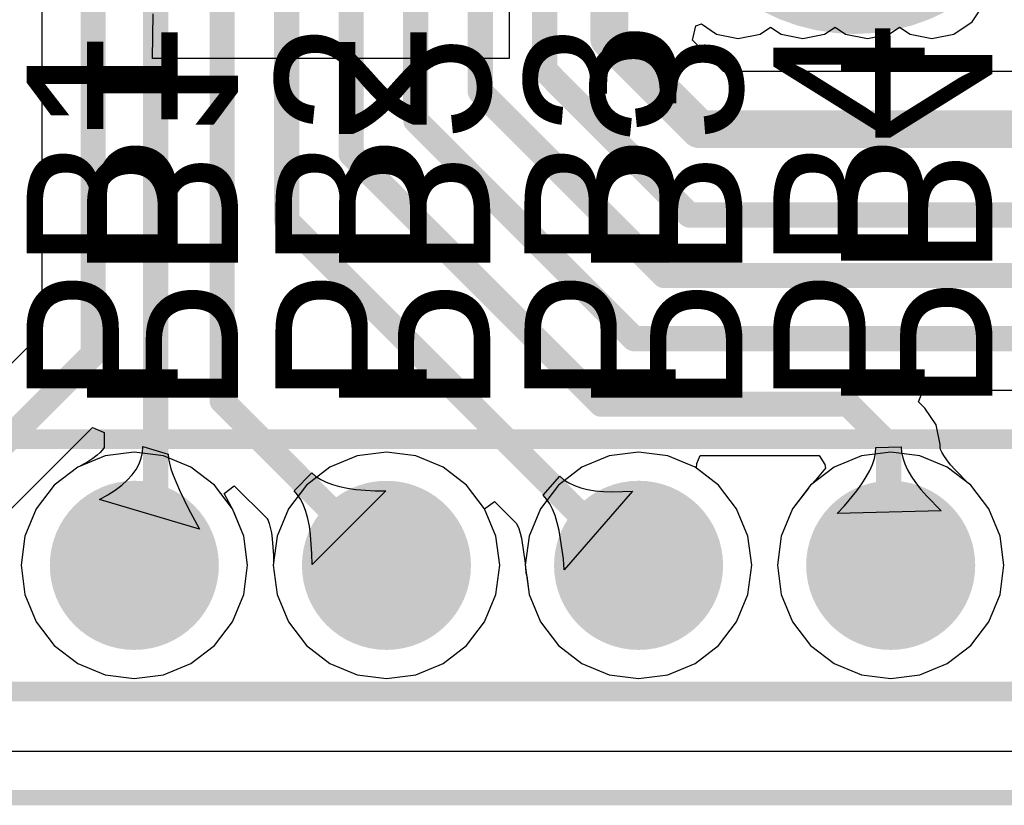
# Model space of a CAD drawing. Header units: millimetres. Extents: x -0.1 to 45.1, y -0.1 to 69.3.
# Tile 5 of 27: x 17.5 to 27.5, y -0.1 to 7.8. Entities that reach past the tile are written whole.
import ezdxf

# ---------------------------------------------------------------- set-up
doc = ezdxf.new("R2010")
doc.units = ezdxf.units.MM
for name, color, linetype in [('BottomLayer', 5, 'Continuous'), ('BottomOverlay', 54, 'Continuous'), ('BottomSolder', 6, 'Continuous'), ('KeepOutLayer', 6, 'Continuous'), ('MultiLayer', 9, 'Continuous'), ('PadHoleLayer', 156, 'Continuous'), ('TopLayer', 1, 'Continuous'), ('TopOverlay', 2, 'Continuous'), ('TopSolder', 216, 'Continuous')]:
    doc.layers.add(name, color=color, linetype=linetype)

# ---------------------------------------------------------------- blocks, each defined once
blk = doc.blocks.new('ROHS_B_20')
at = {"layer": 'BottomOverlay', "const_width": 0.254}
blk.add_lwpolyline([(1.7722, -0.0264, 1), (-1.9507, -0.0264, 1)], format="xyb", close=True, dxfattribs=at)
blk = doc.blocks.new('HDR1X10_22')
at = {"layer": 'BottomLayer', "const_width": 0.75}
for points in [[(7.245, 0, 1), (7.995, 0, 1)], [(9.785, 0, 1), (10.535, 0, 1)], [(12.325, 0, 1), (13.075, 0, 1)], [(14.865, 0, 1), (15.615, 0, 1)]]:
    blk.add_lwpolyline(points, format="xyb", close=True, dxfattribs=at)
at = {"layer": 'BottomSolder', "const_width": 0.8516}
for points in [[(7.1942, 0, 1), (8.0458, 0, 1)], [(9.7342, 0, 1), (10.5858, 0, 1)], [(12.2742, 0, 1), (13.1258, 0, 1)], [(14.8142, 0, 1), (15.6658, 0, 1)]]:
    blk.add_lwpolyline(points, format="xyb", close=True, dxfattribs=at)
at = {"layer": 'MultiLayer', "const_width": 0.75}
for points in [[(7.245, 0, 1), (7.995, 0, 1)], [(9.785, 0, 1), (10.535, 0, 1)], [(12.325, 0, 1), (13.075, 0, 1)], [(14.865, 0, 1), (15.615, 0, 1)]]:
    blk.add_lwpolyline(points, format="xyb", close=True, dxfattribs=at)
at = {"layer": 'PadHoleLayer', "const_width": 0.5}
for points in [[(7.37, 0, 1), (7.87, 0, 1)], [(9.91, 0, 1), (10.41, 0, 1)], [(12.45, 0, 1), (12.95, 0, 1)], [(14.99, 0, 1), (15.49, 0, 1)]]:
    blk.add_lwpolyline(points, format="xyb", close=True, dxfattribs=at)
at = {"layer": 'TopLayer', "const_width": 0.75}
for points in [[(7.245, 0, 1), (7.995, 0, 1)], [(9.785, 0, 1), (10.535, 0, 1)], [(12.325, 0, 1), (13.075, 0, 1)], [(14.865, 0, 1), (15.615, 0, 1)]]:
    blk.add_lwpolyline(points, format="xyb", close=True, dxfattribs=at)
at = {"layer": 'TopOverlay', "const_width": 0.2}
for points in [[(0.635, 1.27), (24.13, 1.27)], [(-1.27, -1.27), (24.13, -1.27)]]:
    blk.add_lwpolyline(points, dxfattribs=at)
at = {"layer": 'TopSolder', "const_width": 0.8516}
for points in [[(7.1942, 0, 1), (8.0458, 0, 1)], [(9.7342, 0, 1), (10.5858, 0, 1)], [(12.2742, 0, 1), (13.1258, 0, 1)], [(14.8142, 0, 1), (15.6658, 0, 1)]]:
    blk.add_lwpolyline(points, format="xyb", close=True, dxfattribs=at)
blk = doc.blocks.new('WEE_B_29')
at = {"layer": 'BottomOverlay'}
for p, q in [((-1.8424, 3.0508), (-1.8424, 3.9623)), ((-1.8424, 3.9623), (1.7526, 3.9623)), ((1.7526, 3.9623), (1.7456, 3.5131))]:
    blk.add_line(p, q, dxfattribs=at)

msp = doc.modelspace()

# ---------------------------------------------------------------- linework, layer by layer
at = {"layer": 'BottomLayer'}
for p, q in [((18.69, 3.4808), (18.3948, 3.4419)), ((18.9853, 3.4419), (18.69, 3.4808)), ((21.23, 3.4808), (20.9348, 3.4419)), ((21.5253, 3.4419), (21.23, 3.4808)), ((23.77, 3.4808), (23.4748, 3.4419)), ((24.0653, 3.4419), (23.77, 3.4808)), ((26.31, 3.4808), (26.0148, 3.4419)), ((26.6053, 3.4419), (26.31, 3.4808)), ((18.3948, 3.4419), (18.1196, 3.3279)), ((19.2604, 3.3279), (18.9853, 3.4419)), ((20.9348, 3.4419), (20.6596, 3.3279)), ((21.8004, 3.3279), (21.5253, 3.4419)), ((23.4748, 3.4419), (23.1996, 3.3279)), ((24.3404, 3.3279), (24.0653, 3.4419)), ((26.0148, 3.4419), (25.7396, 3.3279)), ((26.8804, 3.3279), (26.6053, 3.4419)), ((18.1196, 3.3279), (17.8834, 3.1466)), ((19.4966, 3.1466), (19.2604, 3.3279)), ((20.6596, 3.3279), (20.4234, 3.1466)), ((22.0366, 3.1466), (21.8004, 3.3279)), ((23.1996, 3.3279), (22.9634, 3.1466)), ((24.5766, 3.1466), (24.3404, 3.3279)), ((25.7396, 3.3279), (25.5034, 3.1466)), ((27.1166, 3.1466), (26.8804, 3.3279)), ((17.8834, 3.1466), (17.7021, 2.9104)), ((19.6779, 2.9104), (19.4966, 3.1466)), ((20.4234, 3.1466), (20.2421, 2.9104)), ((22.2179, 2.9104), (22.0366, 3.1466)), ((22.9634, 3.1466), (22.7821, 2.9104)), ((24.7579, 2.9104), (24.5766, 3.1466)), ((25.5034, 3.1466), (25.3221, 2.9104)), ((27.2979, 2.9104), (27.1166, 3.1466)), ((17.7021, 2.9104), (17.5881, 2.6353)), ((19.7919, 2.6353), (19.6779, 2.9104)), ((20.2421, 2.9104), (20.1281, 2.6353)), ((22.3319, 2.6353), (22.2179, 2.9104)), ((22.7821, 2.9104), (22.6681, 2.6353)), ((24.8719, 2.6353), (24.7579, 2.9104)), ((25.3221, 2.9104), (25.2081, 2.6353)), ((27.4119, 2.6353), (27.2979, 2.9104)), ((17.5881, 2.6353), (17.5492, 2.34)), ((19.8308, 2.34), (19.7919, 2.6353)), ((20.1281, 2.6353), (20.0892, 2.34)), ((22.3708, 2.34), (22.3319, 2.6353)), ((22.6681, 2.6353), (22.6292, 2.34)), ((24.9108, 2.34), (24.8719, 2.6353)), ((25.2081, 2.6353), (25.1692, 2.34)), ((27.4508, 2.34), (27.4119, 2.6353)), ((17.5492, 2.34), (17.5881, 2.0448)), ((19.7919, 2.0448), (19.8308, 2.34)), ((20.0892, 2.34), (20.1281, 2.0448)), ((22.3319, 2.0448), (22.3708, 2.34)), ((22.6292, 2.34), (22.6681, 2.0448)), ((24.8719, 2.0448), (24.9108, 2.34)), ((25.1692, 2.34), (25.2081, 2.0448)), ((27.4119, 2.0448), (27.4508, 2.34)), ((17.5881, 2.0448), (17.7021, 1.7696)), ((19.6779, 1.7696), (19.7919, 2.0448)), ((20.1281, 2.0448), (20.2421, 1.7696)), ((22.2179, 1.7696), (22.3319, 2.0448)), ((22.6681, 2.0448), (22.7821, 1.7696)), ((24.7579, 1.7696), (24.8719, 2.0448)), ((25.2081, 2.0448), (25.3221, 1.7696)), ((27.2979, 1.7696), (27.4119, 2.0448)), ((17.7021, 1.7696), (17.8834, 1.5334)), ((19.4966, 1.5334), (19.6779, 1.7696)), ((20.2421, 1.7696), (20.4234, 1.5334)), ((22.0366, 1.5334), (22.2179, 1.7696)), ((22.7821, 1.7696), (22.9634, 1.5334)), ((24.5766, 1.5334), (24.7579, 1.7696)), ((25.3221, 1.7696), (25.5034, 1.5334)), ((27.1166, 1.5334), (27.2979, 1.7696)), ((17.8834, 1.5334), (18.1196, 1.3521)), ((19.2604, 1.3521), (19.4966, 1.5334)), ((20.4234, 1.5334), (20.6596, 1.3521)), ((21.8004, 1.3521), (22.0366, 1.5334)), ((22.9634, 1.5334), (23.1996, 1.3521)), ((24.3404, 1.3521), (24.5766, 1.5334)), ((25.5034, 1.5334), (25.7396, 1.3521)), ((26.8804, 1.3521), (27.1166, 1.5334)), ((18.1196, 1.3521), (18.3948, 1.2381)), ((18.9853, 1.2381), (19.2604, 1.3521)), ((20.6596, 1.3521), (20.9348, 1.2381)), ((21.5253, 1.2381), (21.8004, 1.3521)), ((23.1996, 1.3521), (23.4748, 1.2381)), ((24.0653, 1.2381), (24.3404, 1.3521)), ((25.7396, 1.3521), (26.0148, 1.2381)), ((26.6053, 1.2381), (26.8804, 1.3521)), ((18.3948, 1.2381), (18.69, 1.1992)), ((18.69, 1.1992), (18.9853, 1.2381)), ((20.9348, 1.2381), (21.23, 1.1992)), ((21.23, 1.1992), (21.5253, 1.2381)), ((23.4748, 1.2381), (23.77, 1.1992)), ((23.77, 1.1992), (24.0653, 1.2381)), ((26.0148, 1.2381), (26.31, 1.1992)), ((26.31, 1.1992), (26.6053, 1.2381)), ((41.6067, 0.4662), (3.3933, 0.4662))]:
    msp.add_line(p, q, dxfattribs=at)
at = {"layer": 'KeepOutLayer', "const_width": 0.1524}
msp.add_lwpolyline([(1.2192, 0), (28.829, 0)], dxfattribs=at)
at = {"layer": 'TopLayer'}
for p, q in [((17.757, 7.9808), (17.757, 4.6795)), ((27.1309, 7.8131), (27.2554, 7.9993)), ((24.3122, 7.6269), (24.3466, 7.7721)), ((24.3466, 7.7721), (24.4026, 7.7907)), ((24.4026, 7.7907), (24.5553, 7.6887)), ((24.9947, 7.6887), (25.1, 7.7591)), ((25.1, 7.7591), (25.2053, 7.6887)), ((25.6447, 7.6887), (25.75, 7.7591)), ((25.75, 7.7591), (25.8553, 7.6887)), ((26.2947, 7.6887), (26.4, 7.7591)), ((26.4, 7.7591), (26.5053, 7.6887)), ((26.9447, 7.6887), (27.1309, 7.8131)), ((24.5553, 7.6887), (24.775, 7.645)), ((24.775, 7.645), (24.9947, 7.6887)), ((25.2053, 7.6887), (25.425, 7.645)), ((25.425, 7.645), (25.6447, 7.6887)), ((25.8553, 7.6887), (26.075, 7.645)), ((26.075, 7.645), (26.2947, 7.6887)), ((26.5053, 7.6887), (26.725, 7.645)), ((26.725, 7.645), (26.9447, 7.6887)), ((24.6254, 7.3137), (24.3122, 7.6269)), ((27.8702, 7.3137), (24.6254, 7.3137)), ((17.757, 4.6795), (16.6202, 3.5427)), ((26.59, 3.9875), (26.6386, 4.1048)), ((26.6386, 4.1048), (27.6747, 4.1048)), ((26.6552, 3.9222), (26.59, 3.9875)), ((26.7675, 3.7542), (26.6552, 3.9222)), ((17.3527, 2.8102), (18.2687, 3.7262)), ((18.2687, 3.7262), (18.386, 3.6776)), ((18.386, 3.6776), (18.386, 3.5287)), ((26.807, 3.556), (26.7675, 3.7542)), ((18.3459, 3.4755), (18.3151, 3.4479)), ((18.3667, 3.4982), (18.3459, 3.4755)), ((18.379, 3.515), (18.3667, 3.4982)), ((18.3848, 3.5256), (18.379, 3.515)), ((18.386, 3.5287), (18.3848, 3.5256)), ((18.7595, 3.4174), (18.7726, 3.4755)), ((18.7726, 3.4755), (18.777, 3.5349)), ((18.777, 3.5349), (19.031, 3.458)), ((26.1463, 3.416), (26.1581, 3.4721)), ((26.1581, 3.4721), (26.162, 3.5253)), ((26.162, 3.5253), (26.416, 3.5325)), ((26.416, 3.5325), (26.42, 3.4778)), ((26.42, 3.4778), (26.4322, 3.421)), ((26.807, 3.526), (26.807, 3.556)), ((26.8072, 3.5248), (26.807, 3.526)), ((26.8133, 3.507), (26.8072, 3.5248)), ((26.8259, 3.4798), (26.8133, 3.507)), ((26.8464, 3.4442), (26.8259, 3.4798)), ((18.2212, 3.3824), (18.1486, 3.3414)), ((18.2736, 3.4164), (18.2212, 3.3824)), ((18.3151, 3.4479), (18.2736, 3.4164)), ((18.7376, 3.3608), (18.7595, 3.4174)), ((19.031, 3.458), (19.0341, 3.417)), ((19.0341, 3.417), (19.0436, 3.3683)), ((24.3558, 3.3643), (24.3898, 3.4444)), ((24.3898, 3.4444), (25.5892, 3.4444)), ((25.5892, 3.4444), (25.6463, 3.3546)), ((26.1267, 3.3569), (26.1463, 3.416)), ((26.4322, 3.421), (26.4523, 3.362)), ((26.8756, 3.4013), (26.8464, 3.4442)), ((26.9138, 3.3522), (26.8756, 3.4013)), ((18.1196, 3.3279), (17.8834, 3.1466)), ((18.1454, 3.3386), (18.1196, 3.3279)), ((18.1486, 3.3414), (18.1454, 3.3386)), ((18.6676, 3.2516), (18.707, 3.3055)), ((18.707, 3.3055), (18.7376, 3.3608)), ((19.0436, 3.3683), (19.0593, 3.312)), ((19.0593, 3.312), (19.0814, 3.248)), ((24.354, 3.3174), (24.3558, 3.3643)), ((24.5766, 3.1466), (24.354, 3.3174)), ((25.653, 3.3174), (25.5531, 3.1974)), ((25.6463, 3.3546), (25.653, 3.3174)), ((26.0641, 3.2299), (26.0993, 3.2949)), ((26.0993, 3.2949), (26.1267, 3.3569)), ((26.4523, 3.362), (26.4806, 3.301)), ((26.4806, 3.301), (26.5169, 3.2378)), ((26.9586, 3.3007), (26.9138, 3.3522)), ((27.0946, 3.1647), (26.9586, 3.3007)), ((18.5627, 3.148), (18.6195, 3.1991)), ((18.6195, 3.1991), (18.6676, 3.2516)), ((19.0814, 3.248), (19.1444, 3.0971)), ((20.2993, 3.0911), (20.4789, 3.2707)), ((20.4789, 3.2707), (20.5199, 3.2353)), ((20.5199, 3.2353), (20.5683, 3.2038)), ((20.5683, 3.2038), (20.6241, 3.1762)), ((20.6241, 3.1762), (20.6873, 3.1523)), ((22.8097, 3.0457), (22.9764, 3.2382)), ((22.9764, 3.2382), (23.0187, 3.2018)), ((23.0187, 3.2018), (23.0679, 3.17)), ((25.5531, 3.1974), (25.5116, 3.153)), ((26.021, 3.162), (26.0641, 3.2299)), ((26.5169, 3.2378), (26.5614, 3.1725)), ((17.8834, 3.1466), (17.7021, 2.9104)), ((18.4227, 3.05), (18.4971, 3.0983)), ((18.4971, 3.0983), (18.5627, 3.148)), ((19.1444, 3.0971), (19.2326, 2.9156)), ((19.5936, 3.0643), (19.6967, 3.1408)), ((19.6967, 3.1408), (20.0273, 2.8102)), ((20.3347, 3.0501), (20.2993, 3.0911)), ((21.2225, 3.09), (20.48, 2.3475)), ((20.6873, 3.1523), (20.758, 3.1324)), ((20.758, 3.1324), (20.836, 3.1162)), ((20.836, 3.1162), (20.9215, 3.1039)), ((20.9215, 3.1039), (21.1148, 3.0908)), ((21.1148, 3.0908), (21.2225, 3.09)), ((23.7095, 3.0876), (23.0214, 2.2945)), ((23.0679, 3.17), (23.1239, 3.1431)), ((23.1239, 3.1431), (23.1869, 3.1209)), ((23.1869, 3.1209), (23.2568, 3.1034)), ((23.2568, 3.1034), (23.3336, 3.0907)), ((23.3336, 3.0907), (23.4172, 3.0828)), ((23.4172, 3.0828), (23.5077, 3.0796)), ((23.5077, 3.0796), (23.7095, 3.0876)), ((24.7579, 2.9104), (24.5766, 3.1466)), ((25.4815, 3.1182), (25.3221, 2.9104)), ((25.4862, 3.1258), (25.4815, 3.1182)), ((25.4925, 3.1325), (25.4862, 3.1258)), ((25.5034, 3.1466), (25.4925, 3.1325)), ((25.5116, 3.153), (25.5034, 3.1466)), ((25.8446, 2.9405), (25.97, 3.0911)), ((25.97, 3.0911), (26.021, 3.162)), ((26.5614, 3.1725), (26.6139, 3.1051)), ((26.6139, 3.1051), (26.6744, 3.0355)), ((27.0961, 3.1624), (27.0946, 3.1647)), ((27.1166, 3.1466), (27.0961, 3.1624)), ((27.2979, 2.9104), (27.1166, 3.1466)), ((18.3396, 3.0031), (18.4227, 3.05)), ((19.346, 2.7036), (18.3396, 3.0031)), ((19.6713, 2.919), (19.5936, 3.0643)), ((20.3662, 3.0017), (20.3347, 3.0501)), ((20.3938, 2.9459), (20.3662, 3.0017)), ((22.2179, 2.9104), (22.3201, 2.9824)), ((22.3201, 2.9824), (22.5372, 2.7653)), ((22.8436, 3.0064), (22.8097, 3.0457)), ((22.8747, 2.9591), (22.8436, 3.0064)), ((26.6744, 3.0355), (26.8198, 2.8901)), ((17.7021, 2.9104), (17.5881, 2.6353)), ((19.2326, 2.9156), (19.346, 2.7036)), ((19.6779, 2.9104), (19.6713, 2.919)), ((19.6848, 2.8937), (19.6779, 2.9104)), ((19.6885, 2.8868), (19.6848, 2.8937)), ((19.6908, 2.8793), (19.6885, 2.8868)), ((19.7919, 2.6353), (19.6908, 2.8793)), ((20.4177, 2.8827), (20.3938, 2.9459)), ((20.4376, 2.812), (20.4177, 2.8827)), ((22.3319, 2.6353), (22.2179, 2.9104)), ((22.903, 2.9039), (22.8747, 2.9591)), ((22.9284, 2.8407), (22.903, 2.9039)), ((24.8719, 2.6353), (24.7579, 2.9104)), ((25.3221, 2.9104), (25.2081, 2.6353)), ((25.7702, 2.8607), (25.8446, 2.9405)), ((26.8198, 2.8901), (25.7702, 2.8607)), ((27.4119, 2.6353), (27.2979, 2.9104)), ((20.0273, 2.8102), (20.0282, 2.8088)), ((20.0282, 2.8088), (20.0372, 2.7908)), ((20.0372, 2.7908), (20.0484, 2.7611)), ((20.4538, 2.734), (20.4376, 2.812)), ((22.951, 2.7695), (22.9284, 2.8407)), ((20.0484, 2.7611), (20.0601, 2.7197)), ((20.0601, 2.7197), (20.071, 2.6669)), ((20.4661, 2.6485), (20.4538, 2.734)), ((22.5372, 2.7653), (22.5385, 2.7633)), ((22.5385, 2.7633), (22.5491, 2.7426)), ((22.5491, 2.7426), (22.5626, 2.7092)), ((22.5626, 2.7092), (22.577, 2.6636)), ((22.9707, 2.6904), (22.951, 2.7695)), ((23.013, 2.4054), (22.9707, 2.6904)), ((17.5881, 2.6353), (17.5492, 2.34)), ((19.8308, 2.34), (19.7919, 2.6353)), ((20.071, 2.6669), (20.0795, 2.6076)), ((20.0795, 2.6076), (20.0909, 2.4406)), ((20.4792, 2.4552), (20.4661, 2.6485)), ((22.3708, 2.34), (22.3319, 2.6353)), ((22.577, 2.6636), (22.5892, 2.6147)), ((22.5892, 2.6147), (22.6267, 2.3621)), ((24.9108, 2.34), (24.8719, 2.6353)), ((25.2081, 2.6353), (25.1692, 2.34)), ((27.4508, 2.34), (27.4119, 2.6353)), ((20.0909, 2.4406), (20.0915, 2.3571)), ((20.48, 2.3475), (20.4792, 2.4552)), ((23.0214, 2.2945), (23.013, 2.4054)), ((17.5492, 2.34), (17.5881, 2.0448)), ((19.7919, 2.0448), (19.8308, 2.34)), ((20.0915, 2.3571), (20.0892, 2.34)), ((20.0892, 2.34), (20.1281, 2.0448)), ((22.3319, 2.0448), (22.3708, 2.34)), ((22.6267, 2.3621), (22.634, 2.2651)), ((24.8719, 2.0448), (24.9108, 2.34)), ((25.1692, 2.34), (25.2081, 2.0448)), ((27.4119, 2.0448), (27.4508, 2.34)), ((22.634, 2.2651), (22.6436, 2.2306)), ((22.6436, 2.2306), (22.6681, 2.0448)), ((17.5881, 2.0448), (17.7021, 1.7696)), ((19.6779, 1.7696), (19.7919, 2.0448)), ((20.1281, 2.0448), (20.2421, 1.7696)), ((22.2179, 1.7696), (22.3319, 2.0448)), ((22.6681, 2.0448), (22.7821, 1.7696)), ((24.7579, 1.7696), (24.8719, 2.0448)), ((25.2081, 2.0448), (25.3221, 1.7696)), ((27.2979, 1.7696), (27.4119, 2.0448)), ((17.7021, 1.7696), (17.8834, 1.5334)), ((19.4966, 1.5334), (19.6779, 1.7696)), ((20.2421, 1.7696), (20.4234, 1.5334)), ((22.0366, 1.5334), (22.2179, 1.7696)), ((22.7821, 1.7696), (22.9634, 1.5334)), ((24.5766, 1.5334), (24.7579, 1.7696)), ((25.3221, 1.7696), (25.5034, 1.5334)), ((27.1166, 1.5334), (27.2979, 1.7696)), ((17.8834, 1.5334), (18.1196, 1.3521)), ((19.2604, 1.3521), (19.4966, 1.5334)), ((20.4234, 1.5334), (20.6596, 1.3521)), ((21.8004, 1.3521), (22.0366, 1.5334)), ((22.9634, 1.5334), (23.1996, 1.3521)), ((24.3404, 1.3521), (24.5766, 1.5334)), ((25.5034, 1.5334), (25.7396, 1.3521)), ((26.8804, 1.3521), (27.1166, 1.5334)), ((18.1196, 1.3521), (18.3948, 1.2381)), ((18.9853, 1.2381), (19.2604, 1.3521)), ((20.6596, 1.3521), (20.9348, 1.2381)), ((21.5253, 1.2381), (21.8004, 1.3521)), ((23.1996, 1.3521), (23.4748, 1.2381)), ((24.0653, 1.2381), (24.3404, 1.3521)), ((25.7396, 1.3521), (26.0148, 1.2381)), ((26.6053, 1.2381), (26.8804, 1.3521)), ((18.3948, 1.2381), (18.69, 1.1992)), ((18.69, 1.1992), (18.9853, 1.2381)), ((20.9348, 1.2381), (21.23, 1.1992)), ((21.23, 1.1992), (21.5253, 1.2381)), ((23.4748, 1.2381), (23.77, 1.1992)), ((23.77, 1.1992), (24.0653, 1.2381)), ((26.0148, 1.2381), (26.31, 1.1992)), ((26.31, 1.1992), (26.6053, 1.2381)), ((41.6067, 0.4662), (3.3933, 0.4662))]:
    msp.add_line(p, q, dxfattribs=at)
for points, const_width in [([(23.475, 7.64), (23.475, 9.0448)], 0.381), ([(18.275, 4.465), (18.275, 9.0448)], 0.254), ([(18.904, 2.554), (18.904, 9.0237)], 0.254), ([(19.575, 3.995), (19.575, 9.0448)], 0.254), ([(20.225, 5.81), (20.225, 9.0448)], 0.254), ([(20.875, 6.4808), (20.875, 9.0448)], 0.254), ([(21.525, 6.8214), (21.525, 9.0448)], 0.254), ([(22.175, 7.1112), (22.175, 9.0448)], 0.254), ([(22.825, 7.3248), (22.825, 9.0448)], 0.254), ([(23.475, 7.64), (24.384, 6.731)], 0.381), ([(22.825, 7.3248), (24.2824, 5.8674)], 0.254), ([(22.175, 7.1112), (24.0284, 5.2578)], 0.254), ([(21.525, 6.8214), (23.7236, 4.6228)], 0.254), ([(24.384, 6.731), (28.6512, 6.731)], 0.381), ([(20.875, 6.4808), (23.3934, 3.9624)], 0.254), ([(24.2824, 5.8674), (32.0802, 5.8674)], 0.254), ([(20.225, 5.81), (23.695, 2.34)], 0.254), ([(24.0284, 5.2578), (30.4546, 5.2578)], 0.254), ([(23.7236, 4.6228), (27.8892, 4.6228)], 0.254), ([(16.15, 2.34), (18.275, 4.465)], 0.254), ([(19.575, 3.995), (21.23, 2.34)], 0.254), ([(23.3934, 3.9624), (25.8826, 3.9624)], 0.254), ([(25.8826, 3.9624), (26.289, 3.556)], 0.254), ([(26.289, 2.361), (26.289, 3.556)], 0.254), ([(18.69, 2.34), (18.904, 2.554)], 0.254), ([(26.289, 2.361), (26.31, 2.34)], 0.254), ([(23.695, 2.34), (23.77, 2.34)], 0.254)]:
    msp.add_lwpolyline(points, dxfattribs=dict(at, const_width=const_width))
for points, const_width in [([(23.3798, 7.64, 1), (23.5703, 7.64, 1)], 0.1905), ([(23.3798, 7.64, 1), (23.5703, 7.64, 1)], 0.1905), ([(22.7615, 7.3248, 1), (22.8885, 7.3248, 1)], 0.127), ([(22.7615, 7.3248, 1), (22.8885, 7.3248, 1)], 0.127), ([(22.1115, 7.1112, 1), (22.2385, 7.1112, 1)], 0.127), ([(22.1115, 7.1112, 1), (22.2385, 7.1112, 1)], 0.127), ([(21.4615, 6.8214, 1), (21.5885, 6.8214, 1)], 0.127), ([(21.4615, 6.8214, 1), (21.5885, 6.8214, 1)], 0.127), ([(24.2888, 6.731, 1), (24.4793, 6.731, 1)], 0.1905), ([(24.2888, 6.731, 1), (24.4793, 6.731, 1)], 0.1905), ([(20.8115, 6.4808, 1), (20.9385, 6.4808, 1)], 0.127), ([(20.8115, 6.4808, 1), (20.9385, 6.4808, 1)], 0.127), ([(24.2189, 5.8674, 1), (24.3459, 5.8674, 1)], 0.127), ([(24.2189, 5.8674, 1), (24.3459, 5.8674, 1)], 0.127), ([(20.1615, 5.81, 1), (20.2885, 5.81, 1)], 0.127), ([(20.1615, 5.81, 1), (20.2885, 5.81, 1)], 0.127), ([(23.9649, 5.2578, 1), (24.0919, 5.2578, 1)], 0.127), ([(23.9649, 5.2578, 1), (24.0919, 5.2578, 1)], 0.127), ([(23.6601, 4.6228, 1), (23.7871, 4.6228, 1)], 0.127), ([(23.6601, 4.6228, 1), (23.7871, 4.6228, 1)], 0.127), ([(18.2115, 4.465, 1), (18.3385, 4.465, 1)], 0.127), ([(18.2115, 4.465, 1), (18.3385, 4.465, 1)], 0.127), ([(19.5115, 3.995, 1), (19.6385, 3.995, 1)], 0.127), ([(19.5115, 3.995, 1), (19.6385, 3.995, 1)], 0.127), ([(23.3299, 3.9624, 1), (23.4569, 3.9624, 1)], 0.127), ([(23.3299, 3.9624, 1), (23.4569, 3.9624, 1)], 0.127), ([(25.8191, 3.9624, 1), (25.9461, 3.9624, 1)], 0.127), ([(25.8191, 3.9624, 1), (25.9461, 3.9624, 1)], 0.127), ([(26.2255, 3.556, 1), (26.3525, 3.556, 1)], 0.127), ([(26.2255, 3.556, 1), (26.3525, 3.556, 1)], 0.127), ([(18.8405, 2.554, 1), (18.9675, 2.554, 1)], 0.127), ([(18.8405, 2.554, 1), (18.9675, 2.554, 1)], 0.127), ([(26.2255, 2.361, 1), (26.3525, 2.361, 1)], 0.127), ([(26.2255, 2.361, 1), (26.3525, 2.361, 1)], 0.127), ([(18.6265, 2.34, 1), (18.7535, 2.34, 1)], 0.127), ([(21.1665, 2.34, 1), (21.2935, 2.34, 1)], 0.127), ([(23.6315, 2.34, 1), (23.7585, 2.34, 1)], 0.127), ([(23.6315, 2.34, 1), (23.7585, 2.34, 1)], 0.127), ([(23.7065, 2.34, 1), (23.8335, 2.34, 1)], 0.127), ([(26.2465, 2.34, 1), (26.3735, 2.34, 1)], 0.127)]:
    msp.add_lwpolyline(points, format="xyb", close=True, dxfattribs=dict(at, const_width=const_width))

# ---------------------------------------------------------------- block references
for name, p, rotation in [('WEE_B_29', (20.6248, 11.4046), 180), ('ROHS_B_20', (25.8572, 9.652), 180), ('HDR1X10_22', (11.07, 2.34), 360)]:
    msp.add_blockref(name, p, dxfattribs=dict(rotation=rotation))

# ---------------------------------------------------------------- texts
at = {"layer": 'BottomOverlay', "text_generation_flag": 2}
for s, p in [('PB4', (25.8108, 3.8818)), ('PB1', (18.2118, 3.8608)), ('PB2', (20.7518, 3.8608)), ('PB3', (23.2918, 3.8608))]:
    msp.add_text(s, height=1.524, rotation=270, dxfattribs=at).set_placement(p)
at = {"layer": 'TopOverlay'}
for s, p in [('PB1', (19.128, 3.9558)), ('PB2', (21.6362, 3.9558)), ('PB3', (24.1444, 3.9558)), ('PB4', (26.6511, 3.9558))]:
    msp.add_text(s, height=1.524, rotation=90, dxfattribs=at).set_placement(p)

doc.saveas('drawing.dxf')
